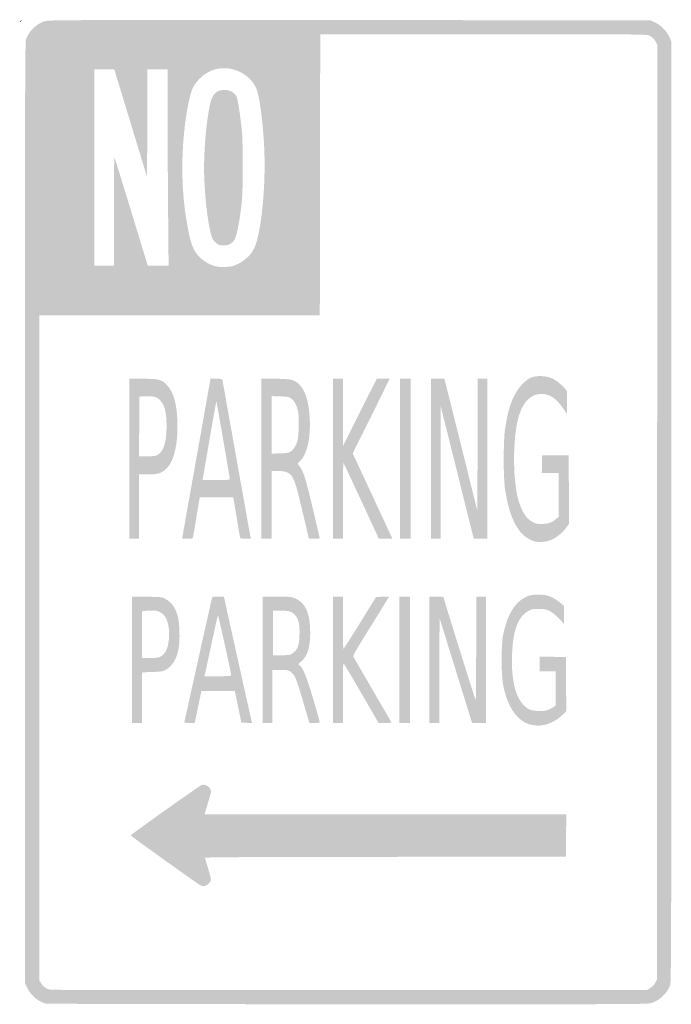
# Model space of a CAD drawing. Header units: inches. Extents: x -0.49 to 0.48, y -0.73 to 0.73.
import ezdxf

# ---------------------------------------------------------------- set-up
doc = ezdxf.new("R2010")
doc.units = ezdxf.units.IN
doc.header["$MEASUREMENT"] = 0

msp = doc.modelspace()

# ---------------------------------------------------------------- hatches: boundary and pattern name
h = msp.add_hatch(color=7)
edge = h.paths.add_edge_path()
edge.add_spline(control_points=[(-0.4866, 0.7256), (-0.4866, 0.7258), (-0.4858, 0.7266), (-0.4848, 0.7274), (-0.4831, 0.7287), (-0.4831, 0.7287), (-0.4844, 0.727), (-0.4857, 0.7253), (-0.4866, 0.7247), (-0.4866, 0.7256)], knot_values=[0, 0, 0, 0, 1, 1, 1, 2, 2, 2, 3, 3, 3, 3], degree=3, periodic=0)
h = msp.add_hatch(color=7)
edge = h.paths.add_edge_path()
edge.add_spline(control_points=[(-0.4476, -0.7272), (-0.459, -0.7245), (-0.4701, -0.7152), (-0.4755, -0.7038)], knot_values=[0, 0, 0, 0, 1, 1, 1, 1], degree=3, periodic=0)
edge.add_line((-0.4755, -0.7038), (-0.4788, -0.6968))
edge.add_line((-0.4788, -0.6968), (-0.4788, -0.0005))
edge.add_spline(control_points=[(-0.4788, -0.0005), (-0.4788, 0.6648), (-0.4787, 0.696), (-0.477, 0.7004), (-0.4721, 0.7128), (-0.4617, 0.7226), (-0.4495, 0.7263), (-0.4427, 0.7283), (-0.4409, 0.7283), (0.0021, 0.7281)], knot_values=[0, 0, 0, 0, 1, 1, 1, 2, 2, 2, 3, 3, 3, 3], degree=3, periodic=0)
edge.add_line((0.0021, 0.7281), (0.4468, 0.7278))
edge.add_line((0.4468, 0.7278), (0.4538, 0.7245))
edge.add_spline(control_points=[(0.4538, 0.7245), (0.4628, 0.7202), (0.4702, 0.7128), (0.4745, 0.7038)], knot_values=[0, 0, 0, 0, 1, 1, 1, 1], degree=3, periodic=0)
edge.add_line((0.4745, 0.7038), (0.4778, 0.6968))
edge.add_line((0.4778, 0.6968), (0.4778, 0.001))
edge.add_spline(control_points=[(0.4778, 0.001), (0.4778, -0.6711), (0.4777, -0.6949), (0.4759, -0.7002), (0.4718, -0.7118), (0.4607, -0.7225), (0.4487, -0.7262), (0.442, -0.7283), (0.4403, -0.7283), (-0.0009, -0.7282), (-0.2536, -0.7281), (-0.4454, -0.7277), (-0.4476, -0.7272)], knot_values=[0, 0, 0, 0, 1, 1, 1, 2, 2, 2, 3, 3, 3, 4, 4, 4, 4], degree=3, periodic=0)
edge = h.paths.add_edge_path(flags=0)
edge.add_spline(control_points=[(0.4468, -0.704), (0.4503, -0.7019), (0.4526, -0.6995), (0.4542, -0.6963)], knot_values=[0, 0, 0, 0, 1, 1, 1, 1], degree=3, periodic=0)
edge.add_line((0.4542, -0.6963), (0.4565, -0.6916))
edge.add_line((0.4565, -0.6916), (0.4568, 0))
edge.add_line((0.4568, 0), (0.4571, 0.6916))
edge.add_line((0.4571, 0.6916), (0.4549, 0.6958))
edge.add_spline(control_points=[(0.4549, 0.6958), (0.4524, 0.7005), (0.4504, 0.7025), (0.4452, 0.7052), (0.4417, 0.7071), (0.4341, 0.7071), (0.1999, 0.7071)], knot_values=[0, 0, 0, 0, 1, 1, 1, 2, 2, 2, 2], degree=3, periodic=0)
edge.add_line((0.1999, 0.7071), (-0.0418, 0.7071))
edge.add_line((-0.0418, 0.7071), (-0.0421, 0.4992))
edge.add_line((-0.0421, 0.4992), (-0.0424, 0.2913))
edge.add_line((-0.0424, 0.2913), (-0.25, 0.2913))
edge.add_line((-0.25, 0.2913), (-0.4576, 0.2913))
edge.add_line((-0.4576, 0.2913), (-0.4576, -0.2007))
edge.add_line((-0.4576, -0.2007), (-0.4576, -0.6928))
edge.add_line((-0.4576, -0.6928), (-0.4546, -0.6976))
edge.add_spline(control_points=[(-0.4546, -0.6976), (-0.4516, -0.7024), (-0.4474, -0.7053), (-0.4416, -0.7067), (-0.4399, -0.7071), (-0.2405, -0.7074), (0.0016, -0.7073)], knot_values=[0, 0, 0, 0, 1, 1, 1, 2, 2, 2, 2], degree=3, periodic=0)
edge.add_line((0.0016, -0.7073), (0.4418, -0.7071))
edge.add_line((0.4418, -0.7071), (0.4468, -0.704))
edge = h.paths.add_edge_path(flags=0)
edge.add_spline(control_points=[(-0.1719, 0.364), (-0.1589, 0.3675), (-0.1458, 0.378), (-0.1399, 0.3896), (-0.1289, 0.4112), (-0.1216, 0.4865), (-0.1249, 0.5434), (-0.1273, 0.5853), (-0.1322, 0.6189), (-0.1374, 0.6292), (-0.1457, 0.6457), (-0.1647, 0.657), (-0.1838, 0.657), (-0.1977, 0.657), (-0.2099, 0.6518), (-0.2203, 0.6414), (-0.2295, 0.6323), (-0.2327, 0.6254), (-0.2366, 0.6062), (-0.2494, 0.5425), (-0.249, 0.4698), (-0.2354, 0.4091), (-0.2316, 0.3925), (-0.2281, 0.3852), (-0.2199, 0.3769), (-0.2139, 0.371), (-0.2044, 0.3656), (-0.1967, 0.3638), (-0.1906, 0.3623), (-0.1778, 0.3625), (-0.1719, 0.364)], knot_values=[0, 0, 0, 0, 1, 1, 1, 2, 2, 2, 3, 3, 3, 4, 4, 4, 5, 5, 5, 6, 6, 6, 7, 7, 7, 8, 8, 8, 9, 9, 9, 10, 10, 10, 10], degree=3, periodic=0)
edge = h.paths.add_edge_path(flags=0)
edge.add_spline(control_points=[(-0.3471, 0.4449), (-0.3471, 0.489), (-0.3468, 0.5248), (-0.3464, 0.5244), (-0.3457, 0.5237), (-0.3408, 0.5081), (-0.3132, 0.4176)], knot_values=[0, 0, 0, 0, 1, 1, 1, 2, 2, 2, 2], degree=3, periodic=0)
edge.add_line((-0.3132, 0.4176), (-0.297, 0.3647))
edge.add_line((-0.297, 0.3647), (-0.2816, 0.3647))
edge.add_line((-0.2816, 0.3647), (-0.2662, 0.3647))
edge.add_line((-0.2662, 0.3647), (-0.2669, 0.4429))
edge.add_spline(control_points=[(-0.2669, 0.4429), (-0.2673, 0.486), (-0.2676, 0.5513), (-0.2676, 0.5881)], knot_values=[0, 0, 0, 0, 1, 1, 1, 1], degree=3, periodic=0)
edge.add_line((-0.2676, 0.5881), (-0.2676, 0.655))
edge.add_line((-0.2676, 0.655), (-0.2825, 0.655))
edge.add_line((-0.2825, 0.655), (-0.2975, 0.655))
edge.add_line((-0.2975, 0.655), (-0.2978, 0.5755))
edge.add_line((-0.2978, 0.5755), (-0.298, 0.496))
edge.add_line((-0.298, 0.496), (-0.3223, 0.5755))
edge.add_line((-0.3223, 0.5755), (-0.3465, 0.655))
edge.add_line((-0.3465, 0.655), (-0.3613, 0.655))
edge.add_line((-0.3613, 0.655), (-0.376, 0.655))
edge.add_line((-0.376, 0.655), (-0.376, 0.5098))
edge.add_line((-0.376, 0.5098), (-0.376, 0.3647))
edge.add_line((-0.376, 0.3647), (-0.3616, 0.3647))
edge.add_line((-0.3616, 0.3647), (-0.3471, 0.3647))
edge.add_line((-0.3471, 0.3647), (-0.3471, 0.4449))
h = msp.add_hatch(color=7)
edge = h.paths.add_edge_path()
edge.add_spline(control_points=[(-0.1943, 0.397), (-0.1962, 0.3983), (-0.1988, 0.4008), (-0.2001, 0.4027), (-0.2059, 0.4113), (-0.2122, 0.4562), (-0.2135, 0.4974), (-0.2145, 0.5291), (-0.2111, 0.5724), (-0.2055, 0.6007), (-0.203, 0.6134), (-0.1997, 0.6192), (-0.1932, 0.6227), (-0.1841, 0.6275), (-0.171, 0.6243), (-0.1661, 0.6159), (-0.1642, 0.6127), (-0.1612, 0.5953), (-0.1584, 0.5702), (-0.1569, 0.5574), (-0.1565, 0.5459), (-0.1566, 0.5119), (-0.1566, 0.4745), (-0.1569, 0.4672), (-0.1589, 0.4498), (-0.1619, 0.4251), (-0.1661, 0.4063), (-0.1697, 0.4015), (-0.1733, 0.3969), (-0.1783, 0.3946), (-0.1852, 0.3946), (-0.1893, 0.3946), (-0.1917, 0.3952), (-0.1943, 0.397)], knot_values=[0, 0, 0, 0, 1, 1, 1, 2, 2, 2, 3, 3, 3, 4, 4, 4, 5, 5, 5, 6, 6, 6, 7, 7, 7, 8, 8, 8, 9, 9, 9, 10, 10, 10, 11, 11, 11, 11], degree=3, periodic=0)
h = msp.add_hatch(color=7)
edge = h.paths.add_edge_path()
edge.add_line((-0.3244, 0.079), (-0.3244, 0.1973))
edge.add_line((-0.3244, 0.1973), (-0.3044, 0.1973))
edge.add_spline(control_points=[(-0.3044, 0.1973), (-0.2806, 0.1973), (-0.2769, 0.1964), (-0.2696, 0.1891), (-0.2582, 0.1778), (-0.2531, 0.1581), (-0.2531, 0.1262), (-0.2531, 0.0934), (-0.2602, 0.0702), (-0.2728, 0.0614), (-0.2794, 0.0568), (-0.2836, 0.0559), (-0.2973, 0.0558)], knot_values=[0, 0, 0, 0, 1, 1, 1, 2, 2, 2, 3, 3, 3, 4, 4, 4, 4], degree=3, periodic=0)
edge.add_line((-0.2973, 0.0558), (-0.3099, 0.0558))
edge.add_line((-0.3099, 0.0558), (-0.3099, 0.0083))
edge.add_line((-0.3099, 0.0083), (-0.3099, -0.0393))
edge.add_line((-0.3099, -0.0393), (-0.3171, -0.0393))
edge.add_line((-0.3171, -0.0393), (-0.3244, -0.0393))
edge.add_line((-0.3244, -0.0393), (-0.3244, 0.079))
edge = h.paths.add_edge_path(flags=0)
edge.add_spline(control_points=[(-0.2823, 0.0847), (-0.2733, 0.0902), (-0.2691, 0.104), (-0.2692, 0.1276), (-0.2693, 0.1491), (-0.2724, 0.1602), (-0.2804, 0.1671), (-0.2846, 0.1708), (-0.2892, 0.1718), (-0.3011, 0.1713)], knot_values=[0, 0, 0, 0, 1, 1, 1, 2, 2, 2, 3, 3, 3, 3], degree=3, periodic=0)
edge.add_line((-0.3011, 0.1713), (-0.3094, 0.171))
edge.add_line((-0.3094, 0.171), (-0.3097, 0.1268))
edge.add_line((-0.3097, 0.1268), (-0.3099, 0.0826))
edge.add_line((-0.3099, 0.0826), (-0.2978, 0.0826))
edge.add_spline(control_points=[(-0.2978, 0.0826), (-0.2875, 0.0827), (-0.2851, 0.083), (-0.2823, 0.0847)], knot_values=[0, 0, 0, 0, 1, 1, 1, 1], degree=3, periodic=0)
h = msp.add_hatch(color=7)
edge = h.paths.add_edge_path()
edge.add_spline(control_points=[(-0.2455, -0.0354), (-0.2452, -0.0333), (-0.2357, 0.02), (-0.2245, 0.0829)], knot_values=[0, 0, 0, 0, 1, 1, 1, 1], degree=3, periodic=0)
edge.add_line((-0.2245, 0.0829), (-0.2042, 0.1973))
edge.add_line((-0.2042, 0.1973), (-0.1956, 0.1973))
edge.add_spline(control_points=[(-0.1956, 0.1973), (-0.1876, 0.1973), (-0.187, 0.1972), (-0.1865, 0.195), (-0.1862, 0.1937), (-0.1769, 0.1418), (-0.1658, 0.0795), (-0.1547, 0.0173), (-0.1454, -0.0349), (-0.1451, -0.0364)], knot_values=[0, 0, 0, 0, 1, 1, 1, 2, 2, 2, 3, 3, 3, 3], degree=3, periodic=0)
edge.add_line((-0.1451, -0.0364), (-0.1445, -0.0393))
edge.add_line((-0.1445, -0.0393), (-0.1523, -0.0393))
edge.add_spline(control_points=[(-0.1523, -0.0393), (-0.1595, -0.0393), (-0.1601, -0.0391), (-0.1606, -0.0369), (-0.1609, -0.0357), (-0.163, -0.0232), (-0.1653, -0.0093), (-0.1676, 0.0046), (-0.1697, 0.0173), (-0.17, 0.0189)], knot_values=[0, 0, 0, 0, 1, 1, 1, 2, 2, 2, 3, 3, 3, 3], degree=3, periodic=0)
edge.add_line((-0.17, 0.0189), (-0.1706, 0.0217))
edge.add_line((-0.1706, 0.0217), (-0.1953, 0.0217))
edge.add_line((-0.1953, 0.0217), (-0.22, 0.0217))
edge.add_line((-0.22, 0.0217), (-0.2205, 0.0194))
edge.add_spline(control_points=[(-0.2205, 0.0194), (-0.2208, 0.0181), (-0.2229, 0.0057), (-0.2252, -0.0083), (-0.2275, -0.0222), (-0.2296, -0.0349), (-0.23, -0.0364), (-0.2305, -0.0392), (-0.2307, -0.0393), (-0.2383, -0.0393)], knot_values=[0, 0, 0, 0, 1, 1, 1, 2, 2, 2, 3, 3, 3, 3], degree=3, periodic=0)
edge.add_line((-0.2383, -0.0393), (-0.2461, -0.0393))
edge.add_line((-0.2461, -0.0393), (-0.2455, -0.0354))
edge = h.paths.add_edge_path(flags=0)
edge.add_spline(control_points=[(-0.1756, 0.0491), (-0.1756, 0.0512), (-0.1951, 0.1634), (-0.1955, 0.1638), (-0.1957, 0.1641), (-0.2002, 0.139), (-0.2055, 0.1082), (-0.2108, 0.0774), (-0.2153, 0.0511), (-0.2156, 0.0498)], knot_values=[0, 0, 0, 0, 1, 1, 1, 2, 2, 2, 3, 3, 3, 3], degree=3, periodic=0)
edge.add_line((-0.2156, 0.0498), (-0.2161, 0.0475))
edge.add_line((-0.2161, 0.0475), (-0.1959, 0.0475))
edge.add_spline(control_points=[(-0.1959, 0.0475), (-0.1786, 0.0475), (-0.1756, 0.0477), (-0.1756, 0.0491)], knot_values=[0, 0, 0, 0, 1, 1, 1, 1], degree=3, periodic=0)
h = msp.add_hatch(color=7)
edge = h.paths.add_edge_path()
edge.add_line((-0.1291, 0.079), (-0.1291, 0.1973))
edge.add_line((-0.1291, 0.1973), (-0.1092, 0.1973))
edge.add_spline(control_points=[(-0.1092, 0.1973), (-0.0858, 0.1973), (-0.0813, 0.1964), (-0.074, 0.19), (-0.0643, 0.1814), (-0.0586, 0.1642), (-0.0573, 0.1386), (-0.0557, 0.1097), (-0.0612, 0.0857), (-0.0716, 0.0755)], knot_values=[0, 0, 0, 0, 1, 1, 1, 2, 2, 2, 3, 3, 3, 3], degree=3, periodic=0)
edge.add_line((-0.0716, 0.0755), (-0.0752, 0.0719))
edge.add_line((-0.0752, 0.0719), (-0.0721, 0.0674))
edge.add_spline(control_points=[(-0.0721, 0.0674), (-0.0651, 0.0572), (-0.0632, 0.0505), (-0.0429, -0.0369), (-0.0423, -0.0392), (-0.0425, -0.0393), (-0.0506, -0.0393), (-0.0552, -0.0393), (-0.0589, -0.039), (-0.0589, -0.0388), (-0.0589, -0.0368), (-0.0749, 0.0302), (-0.0771, 0.0372), (-0.0832, 0.0572), (-0.0877, 0.0609), (-0.1056, 0.0609)], knot_values=[0, 0, 0, 0, 1, 1, 1, 2, 2, 2, 3, 3, 3, 4, 4, 4, 5, 5, 5, 5], degree=3, periodic=0)
edge.add_line((-0.1056, 0.0609), (-0.1136, 0.061))
edge.add_line((-0.1136, 0.061), (-0.1136, 0.0108))
edge.add_line((-0.1136, 0.0108), (-0.1136, -0.0393))
edge.add_line((-0.1136, -0.0393), (-0.1214, -0.0393))
edge.add_line((-0.1214, -0.0393), (-0.1291, -0.0393))
edge.add_line((-0.1291, -0.0393), (-0.1291, 0.079))
edge = h.paths.add_edge_path(flags=0)
edge.add_spline(control_points=[(-0.086, 0.0893), (-0.082, 0.0918), (-0.0785, 0.0968), (-0.076, 0.1038), (-0.0736, 0.1105), (-0.0726, 0.1371), (-0.0743, 0.1474), (-0.076, 0.1573), (-0.0798, 0.1648), (-0.085, 0.1682), (-0.0889, 0.1707), (-0.0902, 0.171), (-0.1014, 0.1713)], knot_values=[0, 0, 0, 0, 1, 1, 1, 2, 2, 2, 3, 3, 3, 4, 4, 4, 4], degree=3, periodic=0)
edge.add_line((-0.1014, 0.1713), (-0.1136, 0.1717))
edge.add_line((-0.1136, 0.1717), (-0.1136, 0.1291))
edge.add_line((-0.1136, 0.1291), (-0.1136, 0.0866))
edge.add_line((-0.1136, 0.0866), (-0.1015, 0.0869))
edge.add_spline(control_points=[(-0.1015, 0.0869), (-0.0917, 0.0872), (-0.0887, 0.0877), (-0.086, 0.0893)], knot_values=[0, 0, 0, 0, 1, 1, 1, 1], degree=3, periodic=0)
h = msp.add_hatch(color=7)
edge = h.paths.add_edge_path()
edge.add_line((-0.0227, 0.079), (-0.0227, 0.1973))
edge.add_line((-0.0227, 0.1973), (-0.0155, 0.1973))
edge.add_line((-0.0155, 0.1973), (-0.0083, 0.1973))
edge.add_line((-0.0083, 0.1973), (-0.0082, 0.1475))
edge.add_line((-0.0082, 0.1475), (-0.0081, 0.0976))
edge.add_line((-0.0081, 0.0976), (0.0168, 0.1475))
edge.add_line((0.0168, 0.1475), (0.0418, 0.1973))
edge.add_line((0.0418, 0.1973), (0.0513, 0.1973))
edge.add_line((0.0513, 0.1973), (0.0608, 0.1973))
edge.add_line((0.0608, 0.1973), (0.0476, 0.1702))
edge.add_spline(control_points=[(0.0476, 0.1702), (0.0403, 0.1553), (0.0281, 0.1304), (0.0203, 0.115)], knot_values=[0, 0, 0, 0, 1, 1, 1, 1], degree=3, periodic=0)
edge.add_line((0.0203, 0.115), (0.0063, 0.0869))
edge.add_line((0.0063, 0.0869), (0.0322, 0.0313))
edge.add_spline(control_points=[(0.0322, 0.0313), (0.0464, 0.0007), (0.0596, -0.0276), (0.0615, -0.0318)], knot_values=[0, 0, 0, 0, 1, 1, 1, 1], degree=3, periodic=0)
edge.add_line((0.0615, -0.0318), (0.065, -0.0393))
edge.add_line((0.065, -0.0393), (0.055, -0.0392))
edge.add_line((0.055, -0.0392), (0.0449, -0.0392))
edge.add_line((0.0449, -0.0392), (0.0192, 0.0163))
edge.add_spline(control_points=[(0.0192, 0.0163), (0.005, 0.0468), (-0.0069, 0.0722), (-0.0074, 0.0728), (-0.0079, 0.0733), (-0.0083, 0.0483), (-0.0083, 0.0173)], knot_values=[0, 0, 0, 0, 1, 1, 1, 2, 2, 2, 2], degree=3, periodic=0)
edge.add_line((-0.0083, 0.0173), (-0.0083, -0.0393))
edge.add_line((-0.0083, -0.0393), (-0.0155, -0.0393))
edge.add_line((-0.0155, -0.0393), (-0.0227, -0.0393))
edge.add_line((-0.0227, -0.0393), (-0.0227, 0.079))
for points in [[(0.0764, 0.079), (0.0764, 0.1973), (0.0842, 0.1973), (0.0919, 0.1973), (0.0919, 0.079), (0.0919, -0.0393), (0.0842, -0.0393), (0.0764, -0.0393), (0.0764, 0.079)], [(0.0754, -0.2185), (0.0754, -0.125), (0.0832, -0.125), (0.0909, -0.125), (0.0909, -0.2185), (0.0909, -0.312), (0.0832, -0.312), (0.0754, -0.312), (0.0754, -0.2185)]]:
    msp.add_hatch(color=7).paths.add_polyline_path(points)
h = msp.add_hatch(color=7)
edge = h.paths.add_edge_path()
edge.add_line((0.1219, 0.079), (0.1219, 0.1973))
edge.add_line((0.1219, 0.1973), (0.132, 0.1973))
edge.add_line((0.132, 0.1973), (0.1421, 0.1973))
edge.add_line((0.1421, 0.1973), (0.1665, 0.0994))
edge.add_line((0.1665, 0.0994), (0.1909, 0.0015))
edge.add_line((0.1909, 0.0015), (0.191, 0.0994))
edge.add_line((0.191, 0.0994), (0.1911, 0.1973))
edge.add_line((0.1911, 0.1973), (0.1983, 0.1973))
edge.add_line((0.1983, 0.1973), (0.2056, 0.1973))
edge.add_line((0.2056, 0.1973), (0.2056, 0.079))
edge.add_line((0.2056, 0.079), (0.2056, -0.0393))
edge.add_line((0.2056, -0.0393), (0.1955, -0.0393))
edge.add_line((0.1955, -0.0393), (0.1854, -0.0393))
edge.add_line((0.1854, -0.0393), (0.1695, 0.0245))
edge.add_spline(control_points=[(0.1695, 0.0245), (0.1608, 0.0596), (0.1498, 0.1037), (0.1451, 0.1224)], knot_values=[0, 0, 0, 0, 1, 1, 1, 1], degree=3, periodic=0)
edge.add_line((0.1451, 0.1224), (0.1366, 0.1565))
edge.add_line((0.1366, 0.1565), (0.1365, 0.0586))
edge.add_line((0.1365, 0.0586), (0.1364, -0.0393))
edge.add_line((0.1364, -0.0393), (0.1291, -0.0393))
edge.add_line((0.1291, -0.0393), (0.1219, -0.0393))
edge.add_line((0.1219, -0.0393), (0.1219, 0.079))
h = msp.add_hatch(color=7)
edge = h.paths.add_edge_path()
edge.add_spline(control_points=[(0.2743, -0.043), (0.2522, -0.0357), (0.2384, -0.0107), (0.2317, 0.0341), (0.2291, 0.0515), (0.2291, 0.106), (0.2318, 0.1235), (0.2368, 0.1568), (0.2444, 0.1762), (0.2577, 0.1897), (0.2673, 0.1994), (0.2734, 0.2018), (0.2863, 0.2012), (0.2982, 0.2007), (0.3064, 0.1967), (0.3163, 0.1869)], knot_values=[0, 0, 0, 0, 1, 1, 1, 2, 2, 2, 3, 3, 3, 4, 4, 4, 5, 5, 5, 5], degree=3, periodic=0)
edge.add_line((0.3163, 0.1869), (0.3233, 0.1798))
edge.add_line((0.3233, 0.1798), (0.3233, 0.1625))
edge.add_line((0.3233, 0.1625), (0.3233, 0.1453))
edge.add_line((0.3233, 0.1453), (0.3175, 0.1538))
edge.add_spline(control_points=[(0.3175, 0.1538), (0.3076, 0.1683), (0.2975, 0.175), (0.2856, 0.1749), (0.2707, 0.1749), (0.2599, 0.1649), (0.253, 0.1448), (0.2433, 0.1166), (0.2423, 0.0527), (0.2511, 0.0189), (0.2538, 0.0088), (0.259, -0.0023), (0.2639, -0.0079), (0.2659, -0.0103), (0.2701, -0.0135), (0.2732, -0.015), (0.2783, -0.0175), (0.2798, -0.0177), (0.2874, -0.0174), (0.2967, -0.017), (0.3008, -0.0155), (0.3071, -0.0102)], knot_values=[0, 0, 0, 0, 1, 1, 1, 2, 2, 2, 3, 3, 3, 4, 4, 4, 5, 5, 5, 6, 6, 6, 7, 7, 7, 7], degree=3, periodic=0)
edge.add_line((0.3071, -0.0102), (0.311, -0.0071))
edge.add_line((0.311, -0.0071), (0.311, 0.0254))
edge.add_line((0.311, 0.0254), (0.311, 0.0579))
edge.add_line((0.311, 0.0579), (0.2985, 0.0579))
edge.add_line((0.2985, 0.0579), (0.2861, 0.0579))
edge.add_line((0.2861, 0.0579), (0.2864, 0.071))
edge.add_line((0.2864, 0.071), (0.2867, 0.0842))
edge.add_line((0.2867, 0.0842), (0.3063, 0.0842))
edge.add_line((0.3063, 0.0842), (0.3259, 0.0842))
edge.add_line((0.3259, 0.0842), (0.3262, 0.0334))
edge.add_line((0.3262, 0.0334), (0.3265, -0.0173))
edge.add_line((0.3265, -0.0173), (0.3217, -0.0237))
edge.add_spline(control_points=[(0.3217, -0.0237), (0.3161, -0.0311), (0.3088, -0.037), (0.3003, -0.0409), (0.2931, -0.0442), (0.2807, -0.0452), (0.2743, -0.043)], knot_values=[0, 0, 0, 0, 1, 1, 1, 2, 2, 2, 2], degree=3, periodic=0)
h = msp.add_hatch(color=7)
edge = h.paths.add_edge_path()
edge.add_line((-0.3202, -0.2184), (-0.3202, -0.1249))
edge.add_line((-0.3202, -0.1249), (-0.2983, -0.1252))
edge.add_spline(control_points=[(-0.2983, -0.1252), (-0.2768, -0.1255), (-0.2762, -0.1256), (-0.2712, -0.1283), (-0.2623, -0.133), (-0.257, -0.14), (-0.2531, -0.1524), (-0.2498, -0.1625), (-0.249, -0.1899), (-0.2515, -0.2026), (-0.2546, -0.2181), (-0.2611, -0.2285), (-0.271, -0.2337), (-0.2747, -0.2357), (-0.2775, -0.2361), (-0.2903, -0.2365)], knot_values=[0, 0, 0, 0, 1, 1, 1, 2, 2, 2, 3, 3, 3, 4, 4, 4, 5, 5, 5, 5], degree=3, periodic=0)
edge.add_line((-0.2903, -0.2365), (-0.3053, -0.2371))
edge.add_line((-0.3053, -0.2371), (-0.3055, -0.2745))
edge.add_line((-0.3055, -0.2745), (-0.3058, -0.312))
edge.add_line((-0.3058, -0.312), (-0.313, -0.312))
edge.add_line((-0.313, -0.312), (-0.3202, -0.312))
edge.add_line((-0.3202, -0.312), (-0.3202, -0.2184))
edge = h.paths.add_edge_path(flags=0)
edge.add_spline(control_points=[(-0.2803, -0.2148), (-0.2705, -0.2111), (-0.2655, -0.1995), (-0.2655, -0.1804), (-0.2655, -0.1633), (-0.27, -0.1525), (-0.2789, -0.148), (-0.283, -0.1459), (-0.2848, -0.1456), (-0.2944, -0.1459)], knot_values=[0, 0, 0, 0, 1, 1, 1, 2, 2, 2, 3, 3, 3, 3], degree=3, periodic=0)
edge.add_line((-0.2944, -0.1459), (-0.3053, -0.1462))
edge.add_line((-0.3053, -0.1462), (-0.3055, -0.181))
edge.add_line((-0.3055, -0.181), (-0.3058, -0.2159))
edge.add_line((-0.3058, -0.2159), (-0.2945, -0.2159))
edge.add_spline(control_points=[(-0.2945, -0.2159), (-0.2883, -0.2159), (-0.2819, -0.2154), (-0.2803, -0.2148)], knot_values=[0, 0, 0, 0, 1, 1, 1, 1], degree=3, periodic=0)
h = msp.add_hatch(color=7)
edge = h.paths.add_edge_path()
edge.add_spline(control_points=[(-0.2428, -0.3109), (-0.2428, -0.3097), (-0.2028, -0.13), (-0.2019, -0.1268), (-0.2014, -0.1253), (-0.2, -0.125), (-0.1929, -0.125)], knot_values=[0, 0, 0, 0, 1, 1, 1, 2, 2, 2, 2], degree=3, periodic=0)
edge.add_line((-0.1929, -0.125), (-0.1844, -0.125))
edge.add_line((-0.1844, -0.125), (-0.165, -0.2126))
edge.add_spline(control_points=[(-0.165, -0.2126), (-0.1543, -0.2607), (-0.1449, -0.3028), (-0.1441, -0.3061)], knot_values=[0, 0, 0, 0, 1, 1, 1, 1], degree=3, periodic=0)
edge.add_line((-0.1441, -0.3061), (-0.1427, -0.3121))
edge.add_line((-0.1427, -0.3121), (-0.1506, -0.3118))
edge.add_line((-0.1506, -0.3118), (-0.1585, -0.3115))
edge.add_line((-0.1585, -0.3115), (-0.1627, -0.2908))
edge.add_spline(control_points=[(-0.1627, -0.2908), (-0.1651, -0.2794), (-0.1673, -0.2689), (-0.1677, -0.2673)], knot_values=[0, 0, 0, 0, 1, 1, 1, 1], degree=3, periodic=0)
edge.add_line((-0.1677, -0.2673), (-0.1684, -0.2645))
edge.add_line((-0.1684, -0.2645), (-0.193, -0.2645))
edge.add_line((-0.193, -0.2645), (-0.2176, -0.2645))
edge.add_line((-0.2176, -0.2645), (-0.2205, -0.2782))
edge.add_spline(control_points=[(-0.2205, -0.2782), (-0.222, -0.2857), (-0.2243, -0.2964), (-0.2254, -0.3019)], knot_values=[0, 0, 0, 0, 1, 1, 1, 1], degree=3, periodic=0)
edge.add_line((-0.2254, -0.3019), (-0.2276, -0.312))
edge.add_line((-0.2276, -0.312), (-0.2352, -0.312))
edge.add_spline(control_points=[(-0.2352, -0.312), (-0.2399, -0.312), (-0.2428, -0.3116), (-0.2428, -0.3109)], knot_values=[0, 0, 0, 0, 1, 1, 1, 1], degree=3, periodic=0)
edge = h.paths.add_edge_path(flags=0)
edge.add_spline(control_points=[(-0.1735, -0.2415), (-0.1735, -0.2384), (-0.1927, -0.152), (-0.1932, -0.1527), (-0.1936, -0.1531), (-0.1979, -0.1725), (-0.2029, -0.1958), (-0.2079, -0.2191), (-0.2122, -0.2392), (-0.2125, -0.2404)], knot_values=[0, 0, 0, 0, 1, 1, 1, 2, 2, 2, 3, 3, 3, 3], degree=3, periodic=0)
edge.add_line((-0.2125, -0.2404), (-0.213, -0.2428))
edge.add_line((-0.213, -0.2428), (-0.1933, -0.2428))
edge.add_spline(control_points=[(-0.1933, -0.2428), (-0.1782, -0.2428), (-0.1736, -0.2425), (-0.1735, -0.2415)], knot_values=[0, 0, 0, 0, 1, 1, 1, 1], degree=3, periodic=0)
h = msp.add_hatch(color=7)
edge = h.paths.add_edge_path()
edge.add_line((-0.1271, -0.2185), (-0.1271, -0.125))
edge.add_line((-0.1271, -0.125), (-0.1064, -0.125))
edge.add_spline(control_points=[(-0.1064, -0.125), (-0.088, -0.125), (-0.0852, -0.1252), (-0.08, -0.1272), (-0.064, -0.1332), (-0.0567, -0.149), (-0.0566, -0.1777), (-0.0565, -0.1997), (-0.0604, -0.2127), (-0.0698, -0.2209)], knot_values=[0, 0, 0, 0, 1, 1, 1, 2, 2, 2, 3, 3, 3, 3], degree=3, periodic=0)
edge.add_line((-0.0698, -0.2209), (-0.0743, -0.2249))
edge.add_line((-0.0743, -0.2249), (-0.0716, -0.2274))
edge.add_spline(control_points=[(-0.0716, -0.2274), (-0.0667, -0.2318), (-0.0612, -0.2459), (-0.0517, -0.2781), (-0.0466, -0.2956), (-0.0424, -0.3104), (-0.0424, -0.3109), (-0.0424, -0.3115), (-0.0456, -0.312), (-0.05, -0.312)], knot_values=[0, 0, 0, 0, 1, 1, 1, 2, 2, 2, 3, 3, 3, 3], degree=3, periodic=0)
edge.add_line((-0.05, -0.312), (-0.0577, -0.312))
edge.add_line((-0.0577, -0.312), (-0.0588, -0.3086))
edge.add_spline(control_points=[(-0.0588, -0.3086), (-0.0594, -0.3068), (-0.0631, -0.294), (-0.0672, -0.2801), (-0.0758, -0.2503), (-0.0785, -0.2431), (-0.0829, -0.2387), (-0.0875, -0.234), (-0.0895, -0.2335), (-0.1018, -0.2335)], knot_values=[0, 0, 0, 0, 1, 1, 1, 2, 2, 2, 3, 3, 3, 3], degree=3, periodic=0)
edge.add_line((-0.1018, -0.2335), (-0.1126, -0.2335))
edge.add_line((-0.1126, -0.2335), (-0.1126, -0.2727))
edge.add_line((-0.1126, -0.2727), (-0.1126, -0.312))
edge.add_line((-0.1126, -0.312), (-0.1198, -0.312))
edge.add_line((-0.1198, -0.312), (-0.1271, -0.312))
edge.add_line((-0.1271, -0.312), (-0.1271, -0.2185))
edge = h.paths.add_edge_path(flags=0)
edge.add_spline(control_points=[(-0.0849, -0.2103), (-0.0834, -0.2095), (-0.0809, -0.2075), (-0.0793, -0.2059), (-0.0744, -0.2008), (-0.073, -0.1959), (-0.0725, -0.182), (-0.0719, -0.1659), (-0.0738, -0.1578), (-0.0794, -0.1519), (-0.0841, -0.1469), (-0.0887, -0.1457), (-0.1015, -0.1457)], knot_values=[0, 0, 0, 0, 1, 1, 1, 2, 2, 2, 3, 3, 3, 4, 4, 4, 4], degree=3, periodic=0)
edge.add_line((-0.1015, -0.1457), (-0.1116, -0.1457))
edge.add_line((-0.1116, -0.1457), (-0.1116, -0.1787))
edge.add_line((-0.1116, -0.1787), (-0.1116, -0.2118))
edge.add_line((-0.1116, -0.2118), (-0.0996, -0.2118))
edge.add_spline(control_points=[(-0.0996, -0.2118), (-0.0914, -0.2118), (-0.0868, -0.2113), (-0.0849, -0.2103)], knot_values=[0, 0, 0, 0, 1, 1, 1, 1], degree=3, periodic=0)
h = msp.add_hatch(color=7)
edge = h.paths.add_edge_path()
edge.add_line((-0.0227, -0.2185), (-0.0227, -0.125))
edge.add_line((-0.0227, -0.125), (-0.0155, -0.125))
edge.add_line((-0.0155, -0.125), (-0.0083, -0.125))
edge.add_line((-0.0083, -0.125), (-0.0083, -0.1637))
edge.add_spline(control_points=[(-0.0083, -0.1637), (-0.0083, -0.185), (-0.0079, -0.2025), (-0.0075, -0.2024), (-0.0071, -0.2024), (0.004, -0.1851), (0.0171, -0.164)], knot_values=[0, 0, 0, 0, 1, 1, 1, 2, 2, 2, 2], degree=3, periodic=0)
edge.add_line((0.0171, -0.164), (0.0409, -0.1255))
edge.add_line((0.0409, -0.1255), (0.0504, -0.1252))
edge.add_spline(control_points=[(0.0504, -0.1252), (0.0556, -0.1251), (0.0599, -0.1251), (0.0599, -0.1254), (0.0599, -0.1256), (0.0478, -0.1452), (0.0331, -0.1689), (0.0091, -0.2073), (0.0064, -0.2122), (0.0074, -0.2142), (0.0083, -0.2159), (0.0352, -0.2622), (0.0637, -0.3112), (0.064, -0.3116), (0.0598, -0.312), (0.0544, -0.312)], knot_values=[0, 0, 0, 0, 1, 1, 1, 2, 2, 2, 3, 3, 3, 4, 4, 4, 5, 5, 5, 5], degree=3, periodic=0)
edge.add_line((0.0544, -0.312), (0.0446, -0.312))
edge.add_line((0.0446, -0.312), (0.0196, -0.2689))
edge.add_spline(control_points=[(0.0196, -0.2689), (0.0058, -0.2451), (-0.0061, -0.225), (-0.0069, -0.2242), (-0.008, -0.2229), (-0.0083, -0.2297), (-0.0083, -0.2673)], knot_values=[0, 0, 0, 0, 1, 1, 1, 2, 2, 2, 2], degree=3, periodic=0)
edge.add_line((-0.0083, -0.2673), (-0.0083, -0.312))
edge.add_line((-0.0083, -0.312), (-0.0155, -0.312))
edge.add_line((-0.0155, -0.312), (-0.0227, -0.312))
edge.add_line((-0.0227, -0.312), (-0.0227, -0.2185))
h = msp.add_hatch(color=7)
edge = h.paths.add_edge_path()
edge.add_line((0.1198, -0.2185), (0.1198, -0.125))
edge.add_line((0.1198, -0.125), (0.1301, -0.125))
edge.add_line((0.1301, -0.125), (0.1404, -0.125))
edge.add_line((0.1404, -0.125), (0.1413, -0.1284))
edge.add_spline(control_points=[(0.1413, -0.1284), (0.1451, -0.1417), (0.1875, -0.2776), (0.1882, -0.2784), (0.1887, -0.2789), (0.189, -0.2446), (0.189, -0.2022)], knot_values=[0, 0, 0, 0, 1, 1, 1, 2, 2, 2, 2], degree=3, periodic=0)
edge.add_line((0.189, -0.2022), (0.189, -0.125))
edge.add_line((0.189, -0.125), (0.1963, -0.125))
edge.add_line((0.1963, -0.125), (0.2035, -0.125))
edge.add_line((0.2035, -0.125), (0.2035, -0.2185))
edge.add_line((0.2035, -0.2185), (0.2035, -0.312))
edge.add_line((0.2035, -0.312), (0.1932, -0.312))
edge.add_line((0.1932, -0.312), (0.1829, -0.312))
edge.add_line((0.1829, -0.312), (0.1805, -0.304))
edge.add_spline(control_points=[(0.1805, -0.304), (0.1791, -0.2996), (0.1683, -0.2646), (0.1564, -0.2263)], knot_values=[0, 0, 0, 0, 1, 1, 1, 1], degree=3, periodic=0)
edge.add_line((0.1564, -0.2263), (0.1348, -0.1566))
edge.add_line((0.1348, -0.1566), (0.1345, -0.2343))
edge.add_line((0.1345, -0.2343), (0.1343, -0.312))
edge.add_line((0.1343, -0.312), (0.1271, -0.312))
edge.add_line((0.1271, -0.312), (0.1198, -0.312))
edge.add_line((0.1198, -0.312), (0.1198, -0.2185))
h = msp.add_hatch(color=7)
edge = h.paths.add_edge_path()
edge.add_spline(control_points=[(0.2724, -0.315), (0.251, -0.3115), (0.2351, -0.2894), (0.2287, -0.2546), (0.226, -0.2401), (0.226, -0.1971), (0.2287, -0.183), (0.2342, -0.1534), (0.2456, -0.1339), (0.2622, -0.1258), (0.2681, -0.1229), (0.2702, -0.1224), (0.2788, -0.1221), (0.2931, -0.1215), (0.3026, -0.125), (0.3148, -0.1352)], knot_values=[0, 0, 0, 0, 1, 1, 1, 2, 2, 2, 3, 3, 3, 4, 4, 4, 5, 5, 5, 5], degree=3, periodic=0)
edge.add_line((0.3148, -0.1352), (0.3192, -0.1389))
edge.add_line((0.3192, -0.1389), (0.3192, -0.1521))
edge.add_line((0.3192, -0.1521), (0.3192, -0.1654))
edge.add_line((0.3192, -0.1654), (0.3112, -0.1571))
edge.add_spline(control_points=[(0.3112, -0.1571), (0.3002, -0.1459), (0.2943, -0.1431), (0.2815, -0.1431), (0.2734, -0.1431), (0.2715, -0.1435), (0.2669, -0.1459), (0.2513, -0.1541), (0.2434, -0.1745), (0.2421, -0.2107), (0.2407, -0.2455), (0.2465, -0.2718), (0.2584, -0.2846), (0.2648, -0.2916), (0.2695, -0.2937), (0.28, -0.2942), (0.2902, -0.2947), (0.2951, -0.2936), (0.3019, -0.2893)], knot_values=[0, 0, 0, 0, 1, 1, 1, 2, 2, 2, 3, 3, 3, 4, 4, 4, 5, 5, 5, 6, 6, 6, 6], degree=3, periodic=0)
edge.add_line((0.3019, -0.2893), (0.3068, -0.2862))
edge.add_line((0.3068, -0.2862), (0.3068, -0.2609))
edge.add_line((0.3068, -0.2609), (0.3068, -0.2355))
edge.add_line((0.3068, -0.2355), (0.2949, -0.2355))
edge.add_line((0.2949, -0.2355), (0.2831, -0.2355))
edge.add_line((0.2831, -0.2355), (0.2831, -0.2247))
edge.add_line((0.2831, -0.2247), (0.2831, -0.2138))
edge.add_line((0.2831, -0.2138), (0.3024, -0.2141))
edge.add_line((0.3024, -0.2141), (0.3218, -0.2144))
edge.add_line((0.3218, -0.2144), (0.3221, -0.2545))
edge.add_line((0.3221, -0.2545), (0.3223, -0.2946))
edge.add_line((0.3223, -0.2946), (0.316, -0.3007))
edge.add_spline(control_points=[(0.316, -0.3007), (0.3084, -0.308), (0.2977, -0.3136), (0.2882, -0.3151), (0.2807, -0.3162), (0.2795, -0.3162), (0.2724, -0.315)], knot_values=[0, 0, 0, 0, 1, 1, 1, 2, 2, 2, 2], degree=3, periodic=0)
h = msp.add_hatch(color=7)
edge = h.paths.add_edge_path()
edge.add_spline(control_points=[(-0.2196, -0.5519), (-0.2247, -0.5491), (-0.3223, -0.4792), (-0.3223, -0.4783), (-0.3223, -0.4772), (-0.2209, -0.4052), (-0.2175, -0.4039), (-0.2116, -0.4017), (-0.2035, -0.4073), (-0.2035, -0.4137), (-0.2035, -0.4149), (-0.2056, -0.4227), (-0.2082, -0.4312), (-0.2107, -0.4397), (-0.2128, -0.4468), (-0.2128, -0.447), (-0.2128, -0.4472), (-0.0924, -0.4473), (0.0548, -0.4473)], knot_values=[0, 0, 0, 0, 1, 1, 1, 2, 2, 2, 3, 3, 3, 4, 4, 4, 5, 5, 5, 6, 6, 6, 6], degree=3, periodic=0)
edge.add_line((0.0548, -0.4473), (0.3223, -0.4473))
edge.add_line((0.3223, -0.4473), (0.3221, -0.4786))
edge.add_line((0.3221, -0.4786), (0.3218, -0.5098))
edge.add_line((0.3218, -0.5098), (0.0544, -0.5101))
edge.add_spline(control_points=[(0.0544, -0.5101), (-0.1588, -0.5103), (-0.2129, -0.5106), (-0.2125, -0.5116), (-0.2109, -0.5159), (-0.2035, -0.5415), (-0.2035, -0.5429), (-0.2035, -0.5462), (-0.2068, -0.5508), (-0.2103, -0.5523), (-0.2147, -0.5541), (-0.2157, -0.5541), (-0.2196, -0.5519)], knot_values=[0, 0, 0, 0, 1, 1, 1, 2, 2, 2, 3, 3, 3, 4, 4, 4, 4], degree=3, periodic=0)

doc.saveas('drawing.dxf')
